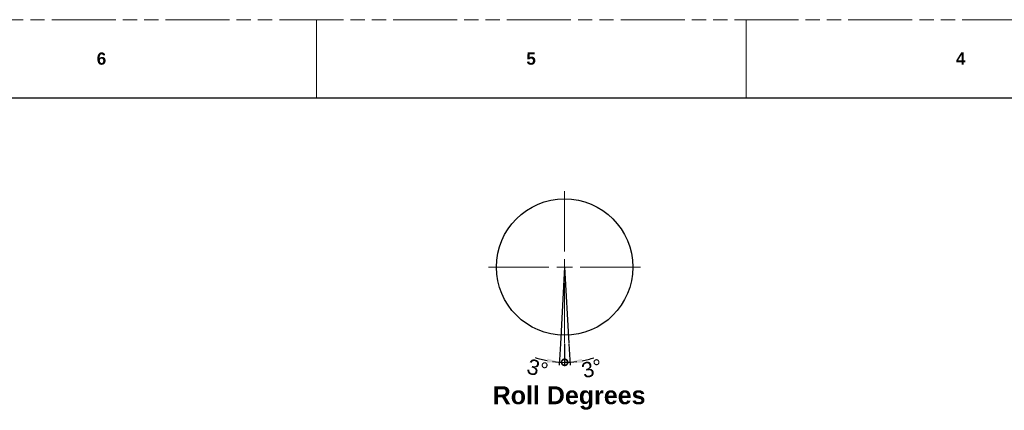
# Model space of a CAD drawing. Header units: millimetres. Extents: x 3925 to 5043, y -86 to 778.
# Tile 97 of 164: x 4248 to 4568, y 651 to 778. Entities that reach past the tile are written whole.
import ezdxf

# ---------------------------------------------------------------- set-up
doc = ezdxf.new("R2010")
doc.units = ezdxf.units.MM
doc.header["$LTSCALE"] = 46.255
doc.header["$PDMODE"] = 3
doc.header["$PDSIZE"] = 1
doc.linetypes.add('PHANTOM', pattern=[0.8, 0.45, -0.05, 0.1, -0.05, 0.1, -0.05])
doc.layers.get('0').update_dxf_attribs({"linetype": 'CONTINUOUS'})
doc.layers.get('Defpoints').update_dxf_attribs({"linetype": 'CONTINUOUS'})
doc.layers.add('AM_5', color=3, linetype='CONTINUOUS', lineweight=25)
doc.styles.add('SLDTEXTSTYLE0', font='arialbd.ttf', dxfattribs={"height": 5.5})
doc.styles.add('SLDTEXTSTYLE2', font='arial.ttf')
doc.styles.get("Standard").update_dxf_attribs({"font": 'txt', "width": 0.7})
doc.dimstyles.new('STANDARD$2', dxfattribs={"dimtxt": 2.5, "dimasz": 2, "dimexe": 1, "dimexo": 0.2, "dimtad": 1, "dimzin": 0, "dimdsep": 46, "dimtxsty": 'STANDARD', "dimcen": 0.09, "dimazin": 0, "dimtol": 1, "dimtp": 0.01, "dimtm": 0.01, "dimtfac": 1, "dimtofl": 0, "dimtmove": 0, "dimatfit": 3, "dimfxl": 1, "dimtolj": 1, "dimtzin": 0, "dimarcsym": 0})

# ---------------------------------------------------------------- blocks, each defined once
blk = doc.blocks.new('SW_CENTERMARKSYMBOL_0')
at = {"color": 0, "linetype": 'Continuous', "lineweight": 0}
for p, q in [((0, 5.08), (0, 24.73)), ((-5.08, 0), (-24.73, 0)), ((0, 0), (-2.54, 0)), ((0, 0), (0, 2.54)), ((0, 0), (0, -2.54)), ((0, 0), (2.54, 0)), ((5.08, 0), (24.73, 0)), ((0, -5.08), (0, -24.73))]:
    blk.add_line(p, q, dxfattribs=at)
blk = doc.blocks.new('_DotSmall')
at = {"color": 0, "linetype": 'ByBlock', "const_width": 0.5}
blk.add_lwpolyline([(-0.0625, 0, 1), (0.0625, 0, 1)], format="xyb", close=True, dxfattribs=at)
blk = doc.blocks.new('*D56')
at = {"layer": 'AM_5', "color": 0, "lineweight": -2}
for p, q in [((4423.34, 672.13), (4422.96, 665.2)), ((4424.72, 672.17), (4424.72, 665.15))]:
    blk.add_line(p, q, dxfattribs=at)
for start, end in [(252.01, 259.4213), (270, 277.4113)]:
    blk.add_arc((4424.72, 697.1), 30.95, start, end, dxfattribs=at)
at = {"layer": 'AM_5', "color": 0}
blk.add_solid([(4419.12, 667.34), (4418.96, 666.02), (4423.01, 666.2)], dxfattribs=at)
at = {"layer": 'Defpoints', "color": 0}
for p in [(4424.72, 697.1), (4424.72, 692.02), (4424.72, 672.37), (4423.35, 672.33), (4424.15, 666.16)]:
    blk.add_point(p, dxfattribs=at)
at = {"layer": 'AM_5', "color": 0, "lineweight": -2, "xscale": 4, "yscale": 4, "zscale": 4, "rotation": 179.9999999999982}
blk.add_blockref('_DotSmall', (4424.72, 666.15), dxfattribs=at)
at = {"layer": 'AM_5', "color": 0, "insert": (4415.93, 664.12), "char_height": 5, "attachment_point": 5, "rotation": 345.0776, "style": 'SLDTEXTSTYLE2'}
blk.add_mtext('\\A1;3°', dxfattribs=at)
blk = doc.blocks.new('*D57')
at = {"layer": 'AM_5', "color": 0, "lineweight": -2}
for p, q in [((4424.72, 672.17), (4424.72, 665.1)), ((4426.09, 672.16), (4426.48, 665.15))]:
    blk.add_line(p, q, dxfattribs=at)
for start, end in [(262.602, 270), (280.5449, 287.9429)]:
    blk.add_arc((4424.72, 697.1), 31, start, end, dxfattribs=at)
at = {"layer": 'AM_5', "color": 0}
blk.add_solid([(4430.47, 665.96), (4430.31, 667.28), (4426.42, 666.14)], dxfattribs=at)
at = {"layer": 'Defpoints', "color": 0}
for p in [(4424.72, 697.1), (4424.72, 692.02), (4424.72, 672.37), (4426.08, 672.36), (4425.29, 666.1)]:
    blk.add_point(p, dxfattribs=at)
at = {"layer": 'AM_5', "color": 0, "lineweight": -2, "xscale": 4, "yscale": 4, "zscale": 4, "rotation": 1.7586e-12}
blk.add_blockref('_DotSmall', (4424.72, 666.1), dxfattribs=at)
at = {"layer": 'AM_5', "color": 2, "insert": (4433.63, 664.1), "char_height": 5, "attachment_point": 5, "rotation": 15.115, "style": 'SLDTEXTSTYLE2'}
blk.add_mtext('\\A1;3°', dxfattribs=at)

msp = doc.modelspace()

# ---------------------------------------------------------------- linework, layer by layer
at = {"color": 7, "linetype": 'PHANTOM', "lineweight": 0}
msp.add_line((3924.9114, 777.5606), (5042.5114, 777.5606), dxfattribs=at)
at = {"color": 7, "linetype": 'Continuous', "lineweight": 0}
for p, q in [((4344.0114, 777.5606), (4344.0114, 752.1606)), ((4483.7114, 777.5606), (4483.7114, 752.1606))]:
    msp.add_line(p, q, dxfattribs=at)
at = {"color": 7, "linetype": 'Continuous', "lineweight": 30}
msp.add_line((3937.6114, 752.1606), (5029.8114, 752.1606), dxfattribs=at)
for q in [(4423.3391, 672.1341), (4426.0806, 672.3619)]:
    msp.add_line((4424.7206, 697.0988), q)
msp.add_circle((4424.7206, 697.0988), 22.1901)

# ---------------------------------------------------------------- block references
at = {"color": 7, "linetype": 'Continuous', "lineweight": 0}
msp.add_blockref('SW_CENTERMARKSYMBOL_0', (4424.7206, 697.0988), dxfattribs=at)

# ---------------------------------------------------------------- texts
at = {"color": 7, "linetype": 'Continuous', "lineweight": 0, "attachment_point": 1, "style": 'SLDTEXTSTYLE0'}
for s, insert, char_height in [('6', (4272.5739, 766.8898), 3.9688), ('5', (4412.2739, 766.8898), 3.9688), ('4', (4551.9739, 766.8898), 3.9688), ('Roll Degrees', (4401.3264, 658.3146), 5.820833)]:
    msp.add_mtext(s, dxfattribs=dict(at, insert=insert, char_height=char_height))

# ---------------------------------------------------------------- dimensions: what is measured, and where the dimension line sits
at = {"layer": 'AM_5', "color": 2}
for base, line2, override, picture, middle in [((4424.1504, 666.1589), ((4424.7206, 697.0988), (4423.3501, 672.3338)), {"dimtxt": 5, "dimasz": 4, "dimtad": 4, "dimtxsty": 'SLDTEXTSTYLE2', "dimblk2": 'DotSmall', "dimsah": 1, "dimcen": 7.569, "dimadec": 0, "dimtol": 0, "dimtdec": 4, "dimatfit": 2, "dimarcsym": 1}, '*D56', (4416.7519, 667.1973)), ((4425.2881, 666.1032), ((4424.7206, 697.0988), (4426.0806, 672.3619)), {"dimtxt": 5, "dimasz": 4, "dimtad": 4, "dimtxsty": 'SLDTEXTSTYLE2', "dimblk1": 'DotSmall', "dimsah": 1, "dimcen": 7.569, "dimclrt": 2, "dimadec": 0, "dimtol": 0, "dimtdec": 4, "dimatfit": 2, "dimarcsym": 1}, '*D57', (4432.8043, 667.1705))]:
    dim = msp.add_angular_dim_2l(base=base, line1=((4424.7206, 692.0188), (4424.7206, 672.3687)), line2=line2, dimstyle='STANDARD$2', override=override, dxfattribs=at)
    dim.commit()
    dim.dimension.update_dxf_attribs({"geometry": picture, "text_midpoint": middle, "dimtype": 162})

doc.saveas('drawing.dxf')
